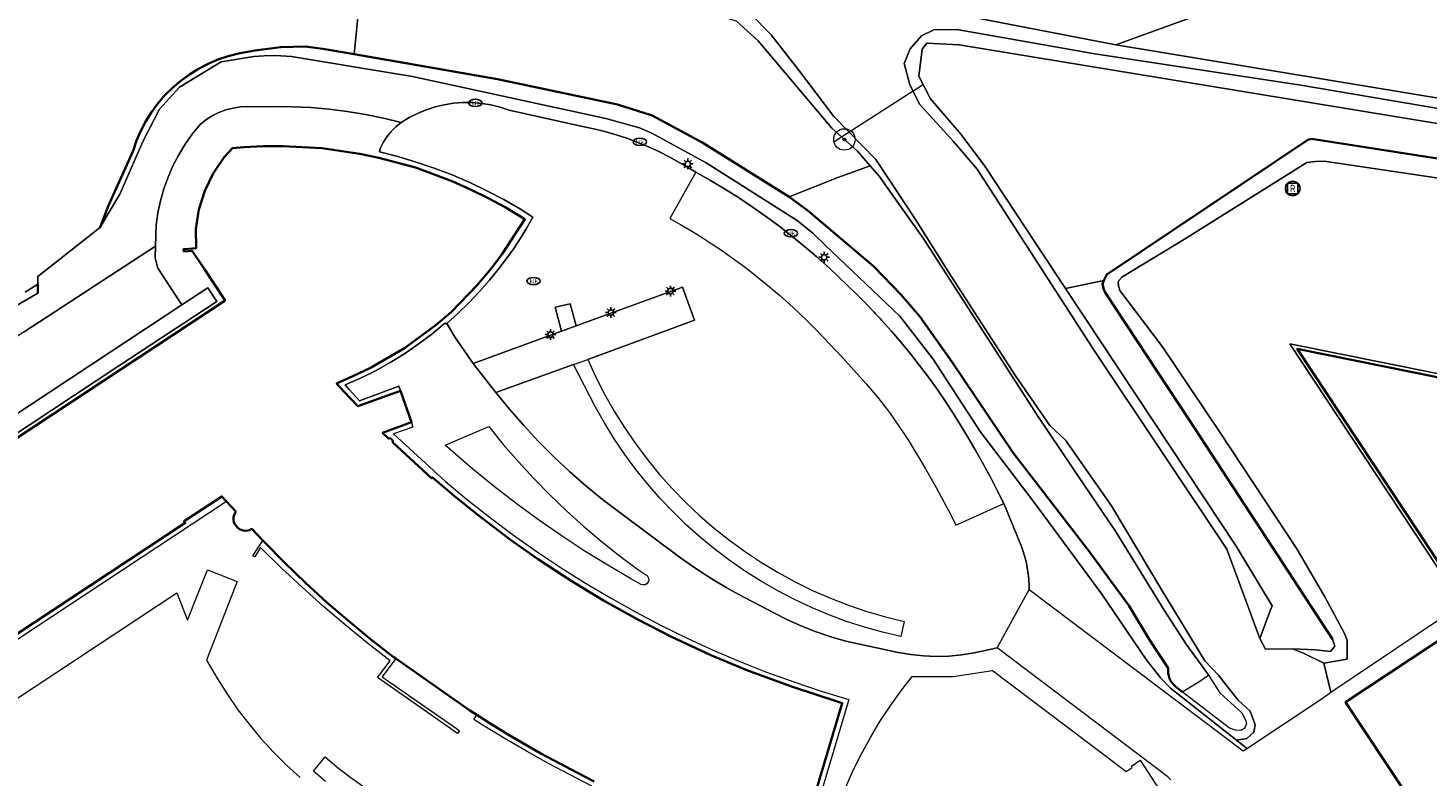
# Model space of a CAD drawing. Header units: metres. Extents: x 89394 to 92106, y 463550 to 466167.
# Tile 74 of 112: x 91162 to 91292, y 464453 to 464522. Entities that reach past the tile are written whole.
import ezdxf
from ezdxf.enums import TextEntityAlignment as Align

# ---------------------------------------------------------------- set-up
doc = ezdxf.new("R2010")
doc.units = ezdxf.units.M
for name, color, linetype, lineweight in [('B-PV-GK-BESCHOEIING-G', 253, 'OB-BESCHOEIING-BLOK', 35), ('B-PV-GK-KEERWAND_DAMWAND-G', 253, 'Continuous', 18), ('B-PV-GR-BOOM-S', 90, 'Continuous', 25), ('B-PV-IE-MEUBILAIR-S', 7, 'Continuous', 25), ('B-PV-IE-MEUBILAIR_WEGMEUBILAIR-S', 7, 'Continuous', 25), ('B-PV-KW-KUNSTWERK_DUIKER-G', 150, 'Continuous', 18), ('B-PV-OG-BEBOUWING-GV', 7, 'Continuous', 35), ('B-PV-OG-TERREIN_BEGROEID-GV', 7, 'Continuous', 18), ('B-PV-OG-TERREIN_ERF-GV', 50, 'Continuous', 18), ('B-PV-OG-TERREIN_OEVER-GV', 7, 'Continuous', 18), ('B-PV-OG-WATER_SLOOT-GV', 120, 'Continuous', 18), ('B-PV-OG-WEG-GV', 7, 'Continuous', 18), ('B-PV-VH-VERHARDING_ASFALT-GV', 210, 'Continuous', 18), ('B-PV-VH-VERHARDING_BETONSTRAATSTEEN-GV', 190, 'Continuous', 18), ('B-PV-VH-VERHARDING_OPEN_TEGEL-GV', 90, 'Continuous', 18), ('B-PV-VW-MARKERING_PICTOGRAM-G', 7, 'Continuous', 18)]:
    doc.layers.add(name, color=color, linetype=linetype, lineweight=lineweight)
doc.styles.add('NLCS-ISO', font='NLCS-ISO.ttf')
doc.linetypes.add('OB-BESCHOEIING-BLOK', pattern='A,6,-1,[152,NLCS.SHX,S=2,R=0,X=-1,Y=0]', length=7)

# ---------------------------------------------------------------- blocks, each defined once
blk = doc.blocks.new('SIE-MEUBILAIR_PAAL_LICHTMAST-SO')
for points in [[(-0.62, 0), (-1, 0)], [(-0.71, 0.71), (-0.44, 0.44)], [(0, 1), (0, 0.62)], [(0.44, 0.44), (0.71, 0.71)], [(1, 0), (0.62, 0)], [(-0.71, -0.71), (-0.44, -0.44)], [(0, -0.62), (0, -1)], [(0.44, -0.44), (0.71, -0.71)]]:
    blk.add_lwpolyline(points)
blk.add_circle((0, 0), 0.5)
blk = doc.blocks.new('SIE-MEUBILAIR_PUT_KOLK-SO')
blk.add_ellipse((0, 0), major_axis=(1.25, 0), ratio=0.54)
at = {"style": 'NLCS-ISO'}
blk.add_text('klk', height=0.75, dxfattribs=at).set_placement((0.03, 0), align=Align.MIDDLE_CENTER)
blk = doc.blocks.new('SIE-WEG_RECLAMEZUIL-SO')
for p, q in [((-0.972125, 0.972125), (0.972125, 0.972125)), ((-0.972125, -0.972125), (-0.972125, 0.972125)), ((0.972125, -0.972125), (0.972125, 0.972125)), ((-0.972125, -0.972125), (0.972125, -0.972125))]:
    blk.add_line(p, q)
blk.add_circle((0, 0), 1.375)
at = {"style": 'NLCS-ISO'}
blk.add_text('R', height=1.375, dxfattribs=at).set_placement((0, 0), align=Align.MIDDLE_CENTER)
blk = doc.blocks.new('SGR-BOOM_GBKN-SO')
at = {"linetype": 'ByBlock', "lineweight": 18}
h = blk.add_hatch(color=0, dxfattribs=at)
h.dxf.hatch_style = 1
edge = h.paths.add_edge_path()
edge.add_arc((0, 0), 0.25, 0, 360)
at = {"color": 0, "linetype": 'ByBlock', "lineweight": 18}
for radius in [2, 0.25]:
    blk.add_circle((0, 0), radius, dxfattribs=at)
at = {"color": 0, "linetype": 'ByBlock', "lineweight": 18, "style": 'NLCS-ISO'}
blk.add_attdef('SOORT', (2.5, 0), '', height=1.5, dxfattribs=at)

msp = doc.modelspace()

# ---------------------------------------------------------------- linework, layer by layer
at = {"layer": 'B-PV-GK-BESCHOEIING-G', "flags": 128}
for points in [[(91192.153, 464519.933), (91189.242, 464520.44), (91187.601, 464520.658), (91185.32, 464520.59), (91182.903, 464520.257), (91181.384, 464519.988), (91180.415, 464519.741), (91179.468, 464519.422), (91178.547, 464519.031), (91177.66, 464518.571), (91176.81, 464518.044), (91176.002, 464517.454), (91175.242, 464516.805), (91174.533, 464516.099), (91173.881, 464515.342), (91173.288, 464514.537), (91172.758, 464513.689), (91172.294, 464512.803), (91171.9, 464511.884), (91171.576, 464510.938), (91169.265, 464505.843), (91168.511, 464503.808)], [(91232.661, 464506.651), (91224.628, 464511.669), (91219.926, 464514.226), (91216.677, 464515.233), (91205.496, 464517.597), (91192.153, 464519.933)], [(91429.94, 464487.977), (91423.717, 464489.078), (91379.578, 464496.287), (91321.297, 464505.806), (91281.312, 464512.058), (91280.989, 464511.955), (91262.257, 464499.423), (91261.973, 464498.848)], [(91269.282, 464460.568), (91268.662, 464461.045), (91268.247, 464461.495), (91268.097, 464461.795), (91267.981, 464462.315), (91267.97, 464462.765), (91266.237, 464465.416), (91264.307, 464468.593), (91260.64, 464473.6), (91253.54, 464482.809), (91247.849, 464491.247), (91244.858, 464495.494), (91243.107, 464497.514), (91240.571, 464500.172), (91234.463, 464505.307), (91232.661, 464506.651)], [(91168.511, 464503.808), (91168.416, 464503.733)], [(91162.693, 464498.532), (91162.693, 464497.667)], [(91261.973, 464498.848), (91261.856, 464498.545), (91261.947, 464498.106), (91262.115, 464497.744), (91269.931, 464485.884), (91283.263, 464465.472)]]:
    msp.add_lwpolyline(points, dxfattribs=at)
at = {"layer": 'B-PV-GK-KEERWAND_DAMWAND-G', "flags": 128}
msp.add_lwpolyline([(91168.416, 464503.733), (91162.693, 464499.237), (91162.693, 464498.532)], dxfattribs=at)
at = {"layer": 'B-PV-KW-KUNSTWERK_DUIKER-G', "flags": 128}
msp.add_lwpolyline([(91245.097, 464517.057), (91236.88, 464511.783)], dxfattribs=at)
at = {"layer": 'B-PV-OG-BEBOUWING-GV', "flags": 128}
for points in [[(91233.273, 464444.91), (91237.619, 464459.516), (91237.138, 464459.674), (91232.9, 464461.046), (91228.722, 464462.592), (91225.381, 464463.987), (91221.713, 464465.69), (91218.576, 464467.29), (91215.388, 464469.065), (91212.279, 464470.944), (91209.316, 464472.884), (91206.712, 464474.728), (91203.543, 464477.134), (91201.476, 464478.8), (91199.46, 464480.525), (91199.375, 464480.445), (91195.751, 464483.775), (91195.759, 464483.91), (91195.707, 464484.035), (91195.607, 464484.126), (91195.477, 464484.164), (91195.344, 464484.143), (91194.8, 464484.671), (91197.497, 464485.672), (91196.473, 464488.592), (91192.509, 464487.156), (91191.235, 464488.483), (91190.516, 464489.281), (91192.048, 464489.945), (91193.688, 464490.725), (91196.841, 464492.558), (91199.793, 464494.716), (91201.189, 464495.918), (91203.619, 464498.409), (91204.963, 464500), (91205.927, 464501.266), (91208.041, 464504.562), (91206.21, 464505.689), (91204.655, 464506.529), (91202.995, 464507.343), (91201.341, 464508.068), (91197.885, 464509.374), (91194.457, 464510.277), (91192.686, 464510.649), (91189.139, 464511.173), (91185.526, 464511.375), (91183.718, 464511.373), (91181.898, 464511.284), (91180.83, 464511.179), (91180.054, 464510.336), (91179.024, 464508.835), (91178.24, 464507.197), (91177.698, 464505.479), (91177.409, 464503.666), (91177.43, 464501.858), (91176.413, 464501.775), (91176.279, 464501.78), (91176.296, 464501.552), (91177.078, 464501.617), (91178.151, 464500), (91180.138, 464496.988), (91170.448, 464490.593), (91132.871, 464465.793)], [(91301.46, 464488.16), (91279.99, 464492.5), (91295.602, 464468.902)], [(91141.236, 464453.093), (91176.421, 464476.282), (91176.317, 464476.441), (91179.829, 464478.755), (91180.277, 464478.274), (91181.137, 464477.35), (91181, 464477.105), (91180.928, 464476.833), (91180.926, 464476.552), (91180.994, 464476.28), (91181.128, 464476.033), (91181.318, 464475.826), (91181.554, 464475.674), (91181.82, 464475.585), (91182.1, 464475.565), (91182.377, 464475.615), (91182.632, 464475.732), (91183.664, 464474.651), (91183.816, 464474.492), (91185.69, 464472.581), (91187.616, 464470.721), (91189.592, 464468.915), (91191.617, 464467.163), (91193.688, 464465.468), (91195.805, 464463.829), (91196.037, 464463.653), (91202.924, 464458.836), (91203.587, 464458.407), (91204.723, 464457.679), (91206.426, 464456.632), (91208.148, 464455.618), (91209.539, 464454.833), (91211.307, 464453.875), (91212.91, 464453.037), (91214.525, 464452.223)], [(91296.49, 464467.56), (91284.49, 464459.59), (91292.07, 464448.18)]]:
    msp.add_lwpolyline(points, dxfattribs=at)
at = {"layer": 'B-PV-OG-TERREIN_BEGROEID-GV', "flags": 128}
for points in [[(91305.916, 464513.722), (91263.1, 464520.793), (91234.616, 464526.31)], [(91229.088, 464523.694), (91230.986, 464521.734), (91233.556, 464518.464), (91236.848, 464514.118), (91240.753, 464510.124), (91244.489, 464504.451), (91247.477, 464499.688), (91253.758, 464489.996), (91256.945, 464485.354), (91258.404, 464483.997), (91262.69, 464477.868), (91267.371, 464470.025), (91271.379, 464463.454), (91272.651, 464462.112), (91273.397, 464461.139), (91274.507, 464459.78), (91275.6, 464458.776), (91276.077, 464457.504), (91275.953, 464456.806), (91275.292, 464456.225), (91274.338, 464456.049), (91275.284, 464455.274), (91282.313, 464459.954), (91283.111, 464460.546), (91282.462, 464463.219), (91280.647, 464464.141), (91279.55, 464464.579), (91277.041, 464464.536), (91276.498, 464465.517), (91273.43, 464473.833), (91261.211, 464492.154), (91250.183, 464509.221), (91247.988, 464511.792), (91244.847, 464515.234), (91243.909, 464517.062), (91243.393, 464519.062), (91243.931, 464520.439), (91245.007, 464521.645), (91246.146, 464522.201), (91248.283, 464522.224), (91250.046, 464521.909), (91261.133, 464519.966), (91280.323, 464517.056), (91296.776, 464514.248)], [(91161.416, 464494.075), (91173.666, 464502.063), (91173.719, 464504.009), (91173.882, 464505.152), (91174.121, 464506.282), (91174.436, 464507.393), (91174.824, 464508.48), (91175.285, 464509.538), (91175.817, 464510.564), (91176.416, 464511.551), (91177.08, 464512.495), (91177.806, 464513.393), (91178.355, 464513.818), (91178.945, 464514.185), (91179.568, 464514.491), (91180.219, 464514.733), (91180.891, 464514.908), (91181.577, 464515.014), (91182.27, 464515.051), (91182.964, 464515.018), (91184.679, 464515.061), (91186.395, 464515.04), (91188.109, 464514.953), (91189.818, 464514.802), (91191.521, 464514.587), (91193.214, 464514.307), (91194.895, 464513.963), (91196.54, 464513.566), (91197.285, 464514.024), (91198.065, 464514.421), (91198.873, 464514.755), (91199.706, 464515.024), (91200.557, 464515.226), (91201.421, 464515.36), (91202.293, 464515.425), (91203.168, 464515.421), (91204.04, 464515.348), (91204.903, 464515.206), (91205.752, 464514.995), (91206.582, 464514.718), (91213.419, 464513.201), (91214.471, 464512.983), (91215.514, 464512.725), (91216.547, 464512.429), (91217.567, 464512.094), (91218.575, 464511.721), (91219.568, 464511.31), (91220.544, 464510.862), (91221.503, 464510.377), (91222.443, 464509.857), (91223.363, 464509.302), (91223.996, 464508.936), (91225.332, 464508.182), (91226.648, 464507.395), (91227.945, 464506.577), (91229.222, 464505.727), (91230.478, 464504.846), (91231.712, 464503.935), (91232.923, 464502.994), (91234.111, 464502.025), (91235.275, 464501.026), (91236.415, 464500), (91237.274, 464499.211), (91238.12, 464498.408), (91238.953, 464497.592), (91239.773, 464496.762), (91240.578, 464495.918), (91240.72, 464495.767), (91240.862, 464495.615), (91241.003, 464495.462), (91241.144, 464495.309), (91241.284, 464495.156), (91242.2, 464494.132), (91243.097, 464493.09), (91243.972, 464492.031), (91244.828, 464490.956), (91245.662, 464489.864), (91246.451, 464488.741), (91247.22, 464487.606), (91247.971, 464486.457), (91248.702, 464485.296), (91249.413, 464484.123), (91250.104, 464482.938), (91250.775, 464481.741), (91251.426, 464480.534), (91252.056, 464479.315), (91252.666, 464478.086), (91254.305, 464474.094), (91254.442, 464473.709), (91254.565, 464473.32), (91254.673, 464472.927), (91254.768, 464472.529), (91254.847, 464472.129), (91254.912, 464471.726), (91254.961, 464471.321), (91254.997, 464470.914), (91255.017, 464470.506), (91255.023, 464470.098), (91274.966, 464455.063), (91275.284, 464455.274), (91274.338, 464456.049), (91268.176, 464460.893), (91267.298, 464461.83), (91265.912, 464463.582), (91261.789, 464469.654), (91255.516, 464478.159), (91250.457, 464484.815), (91246.091, 464491.544), (91242.984, 464495.524), (91236.043, 464502.115), (91234.881, 464503.273), (91233.428, 464504.444), (91224.949, 464509.807), (91219.889, 464512.576), (91218.74, 464513.065), (91215.602, 464513.933), (91197.596, 464517.852), (91192.68, 464518.668), (91186.332, 464519.722), (91185.332, 464519.786), (91184.246, 464519.792), (91182.822, 464519.707), (91179.787, 464519.222), (91175.902, 464516.864), (91174.017, 464514.821), (91172.508, 464511.851), (91170.329, 464506.911), (91168.511, 464503.808), (91168.416, 464503.733), (91162.693, 464499.237), (91162.693, 464498.532), (91162.693, 464497.667), (91160.184, 464496.224)], [(91328.718, 464503.119), (91282.491, 464509.978), (91281.707, 464509.949), (91280.898, 464509.836), (91269.5, 464502.695), (91263.656, 464499.183), (91263.411, 464498.898), (91263.317, 464498.69), (91263.345, 464498.351), (91263.474, 464497.922), (91267.434, 464492.671), (91272.78, 464484.737), (91279.944, 464473.867), (91282.563, 464469.395), (91284.4, 464466.008), (91284.658, 464465.388), (91284.635, 464463.602), (91282.462, 464463.219), (91283.111, 464460.546), (91295.335, 464468.725), (91279.298, 464492.966), (91301.654, 464488.447)]]:
    msp.add_lwpolyline(points, dxfattribs=at)
msp.add_lwpolyline([(91169.425, 464492.174), (91176.107, 464496.578), (91173.877, 464500), (91173.792, 464500.342), (91173.637, 464500.977), (91173.666, 464502.063), (91161.416, 464494.075), (91156.049, 464490.575), (91157.037, 464488.851), (91127.828, 464469.81), (91124.627, 464467.723), (91126.393, 464463.676), (91131.826, 464467.37)], close=True, dxfattribs=at)
at = {"layer": 'B-PV-OG-TERREIN_ERF-GV', "flags": 128}
for points in [[(91340.9, 464497.05), (91340.723, 464497.317), (91328.98, 464489.544), (91325.134, 464495.367), (91302.778, 464499.917), (91314.027, 464482.89), (91307.961, 464478.864), (91301.654, 464488.447), (91279.298, 464492.966), (91295.335, 464468.725), (91295.602, 464468.902), (91279.99, 464492.5), (91301.46, 464488.16), (91307.87, 464478.42), (91314.47, 464482.8), (91303.47, 464499.45), (91324.94, 464495.08), (91328.89, 464489.1)], [(91212.829, 464494.627), (91211.46, 464494.141), (91203.258, 464491.126), (91205.361, 464488.445), (91212.591, 464491.032), (91213.919, 464491.515), (91223.863, 464495.159), (91222.732, 464498.238)], [(91211.46, 464494.141), (91212.829, 464494.627), (91212.274, 464496.693), (91210.88, 464496.362)]]:
    msp.add_lwpolyline(points, close=True, dxfattribs=at)
at = {"layer": 'B-PV-OG-TERREIN_OEVER-GV', "flags": 128}
for points in [[(91227.758, 464523.005), (91229.776, 464521.159), (91236.633, 464513.05), (91239.034, 464510.891), (91240.217, 464509.53), (91241.048, 464508.575), (91245.208, 464502.693), (91255.819, 464486.236), (91260.12, 464479.878), (91263.069, 464475.506), (91267.589, 464468.153), (91269.656, 464465.002), (91271.482, 464462.5), (91271.736, 464462.109), (91272.798, 464460.472), (91274.827, 464458.61), (91275.188, 464457.943), (91275.278, 464457.605), (91275.07, 464457.155), (91274.884, 464457.049), (91274.728, 464456.961), (91274.248, 464456.982), (91273.684, 464457.178), (91269.282, 464460.568), (91268.662, 464461.045), (91268.247, 464461.495), (91268.097, 464461.795), (91267.981, 464462.315), (91267.97, 464462.765), (91266.237, 464465.416), (91264.307, 464468.593), (91260.64, 464473.6), (91253.54, 464482.809), (91247.849, 464491.247), (91244.858, 464495.494), (91243.107, 464497.514), (91240.571, 464500.172), (91234.463, 464505.307), (91232.661, 464506.651), (91224.628, 464511.669), (91219.926, 464514.226), (91216.677, 464515.233), (91205.496, 464517.597), (91192.153, 464519.933), (91189.242, 464520.44), (91187.601, 464520.658), (91185.32, 464520.59), (91182.903, 464520.257), (91181.384, 464519.988), (91180.415, 464519.741), (91179.468, 464519.422), (91178.547, 464519.031), (91177.66, 464518.571), (91176.81, 464518.044), (91176.002, 464517.454), (91175.242, 464516.805), (91174.533, 464516.099), (91173.881, 464515.342), (91173.288, 464514.537), (91172.758, 464513.689), (91172.294, 464512.803), (91171.9, 464511.884), (91171.576, 464510.938), (91169.265, 464505.843), (91168.511, 464503.808), (91170.329, 464506.911), (91172.508, 464511.851), (91174.017, 464514.821), (91175.902, 464516.864), (91179.787, 464519.222), (91182.822, 464519.707), (91184.246, 464519.792), (91185.332, 464519.786), (91186.332, 464519.722), (91192.68, 464518.668), (91197.596, 464517.852), (91215.602, 464513.933), (91218.74, 464513.065), (91219.889, 464512.576), (91224.949, 464509.807), (91233.428, 464504.444), (91234.881, 464503.273), (91236.043, 464502.115), (91242.984, 464495.524), (91246.091, 464491.544), (91250.457, 464484.815), (91255.516, 464478.159), (91261.789, 464469.654), (91265.912, 464463.582), (91267.298, 464461.83), (91268.176, 464460.893), (91274.338, 464456.049), (91275.292, 464456.225), (91275.953, 464456.806), (91276.077, 464457.504), (91275.6, 464458.776), (91274.507, 464459.78), (91273.397, 464461.139), (91272.651, 464462.112), (91271.379, 464463.454), (91267.371, 464470.025), (91262.69, 464477.868), (91258.404, 464483.997), (91256.945, 464485.354), (91253.758, 464489.996), (91247.477, 464499.688), (91244.489, 464504.451), (91240.753, 464510.124), (91236.848, 464514.118), (91233.556, 464518.464), (91230.986, 464521.734), (91229.088, 464523.694)], [(91296.776, 464514.248), (91280.323, 464517.056), (91261.133, 464519.966), (91250.046, 464521.909), (91248.283, 464522.224), (91246.146, 464522.201), (91245.007, 464521.645), (91243.931, 464520.439), (91243.393, 464519.062), (91243.909, 464517.062), (91244.847, 464515.234), (91247.988, 464511.792), (91250.183, 464509.221), (91261.211, 464492.154), (91273.43, 464473.833), (91276.498, 464465.517), (91277.491, 464468.205), (91277.661, 464468.578), (91274.298, 464474.135), (91261.88, 464492.871), (91258.413, 464498.121), (91250.895, 464509.504), (91248.681, 464512.461), (91245.842, 464515.764), (91244.752, 464517.873), (91245.075, 464520.403), (91245.505, 464520.951), (91248.505, 464520.793), (91314.57, 464509.95)], [(91321.297, 464505.806), (91281.312, 464512.058), (91280.989, 464511.955), (91262.257, 464499.423), (91261.973, 464498.848), (91261.856, 464498.545), (91261.947, 464498.106), (91262.115, 464497.744), (91269.931, 464485.884), (91283.263, 464465.472), (91283.493, 464464.811), (91283.077, 464464.328), (91281.689, 464464.466), (91279.55, 464464.579), (91280.647, 464464.141), (91282.462, 464463.219), (91284.635, 464463.602), (91284.658, 464465.388), (91284.4, 464466.008), (91282.563, 464469.395), (91279.944, 464473.867), (91272.78, 464484.737), (91267.434, 464492.671), (91263.474, 464497.922), (91263.345, 464498.351), (91263.317, 464498.69), (91263.411, 464498.898), (91263.656, 464499.183), (91269.5, 464502.695), (91280.898, 464509.836), (91281.707, 464509.949), (91282.491, 464509.978), (91328.718, 464503.119)], [(91160.184, 464496.224), (91162.693, 464497.667), (91162.693, 464498.532), (91162.113, 464498.136), (91161.519, 464497.761)]]:
    msp.add_lwpolyline(points, dxfattribs=at)
at = {"layer": 'B-PV-OG-WATER_SLOOT-GV', "flags": 128}
for points in [[(91161.519, 464497.761), (91162.113, 464498.136), (91162.693, 464498.532), (91162.693, 464499.237), (91168.416, 464503.733), (91168.511, 464503.808), (91169.265, 464505.843), (91171.576, 464510.938), (91171.9, 464511.884), (91172.294, 464512.803), (91172.758, 464513.689), (91173.288, 464514.537), (91173.881, 464515.342), (91174.533, 464516.099), (91175.242, 464516.805), (91176.002, 464517.454), (91176.81, 464518.044), (91177.66, 464518.571), (91178.547, 464519.031), (91179.468, 464519.422), (91180.415, 464519.741), (91181.384, 464519.988), (91182.903, 464520.257), (91185.32, 464520.59), (91187.601, 464520.658), (91189.242, 464520.44), (91192.153, 464519.933), (91193.11, 464529.591)], [(91439.769, 464488.49), (91380.058, 464500.134), (91377.391, 464500.25), (91355.91, 464503.413), (91347.11, 464504.95), (91314.57, 464509.95), (91248.505, 464520.793), (91245.505, 464520.951), (91245.075, 464520.403), (91244.752, 464517.873), (91245.842, 464515.764), (91248.681, 464512.461), (91250.895, 464509.504), (91258.413, 464498.121), (91261.973, 464498.848), (91262.257, 464499.423), (91280.989, 464511.955), (91281.312, 464512.058), (91321.297, 464505.806), (91379.578, 464496.287), (91423.717, 464489.078)]]:
    msp.add_lwpolyline(points, dxfattribs=at)
for points in [[(91224.297, 464524.069), (91216.681, 464525.35), (91215.254, 464525.707), (91215.081, 464526.229), (91193.11, 464529.591), (91192.153, 464519.933), (91205.496, 464517.597), (91216.677, 464515.233), (91219.926, 464514.226), (91224.628, 464511.669), (91232.661, 464506.651), (91237.211, 464508.432), (91240.217, 464509.53), (91239.034, 464510.891), (91236.633, 464513.05), (91229.776, 464521.159), (91227.758, 464523.005)], [(91240.217, 464509.53), (91237.211, 464508.432), (91232.661, 464506.651), (91234.463, 464505.307), (91240.571, 464500.172), (91243.107, 464497.514), (91244.858, 464495.494), (91247.849, 464491.247), (91253.54, 464482.809), (91260.64, 464473.6), (91264.307, 464468.593), (91266.237, 464465.416), (91267.97, 464462.765), (91267.981, 464462.315), (91268.097, 464461.795), (91268.247, 464461.495), (91268.662, 464461.045), (91269.282, 464460.568), (91270.828, 464461.495), (91271.736, 464462.109), (91271.482, 464462.5), (91269.656, 464465.002), (91267.589, 464468.153), (91263.069, 464475.506), (91260.12, 464479.878), (91255.819, 464486.236), (91245.208, 464502.693), (91241.048, 464508.575)], [(91261.973, 464498.848), (91258.413, 464498.121), (91261.88, 464492.871), (91274.298, 464474.135), (91277.661, 464468.578), (91277.491, 464468.205), (91276.498, 464465.517), (91277.041, 464464.536), (91279.55, 464464.579), (91281.689, 464464.466), (91283.077, 464464.328), (91283.493, 464464.811), (91283.263, 464465.472), (91269.931, 464485.884), (91262.115, 464497.744), (91261.947, 464498.106), (91261.856, 464498.545)]]:
    msp.add_lwpolyline(points, close=True, dxfattribs=at)
at = {"layer": 'B-PV-OG-WEG-GV', "flags": 128}
for points in [[(91157.702, 464539.62), (91162.691, 464539.077), (91167.653, 464538.274), (91167.183, 464535.193), (91175.435, 464533.848), (91175.219, 464532.81), (91178.119, 464532.379), (91215.158, 464526.696), (91217.385, 464526.972), (91234.616, 464526.31), (91263.1, 464520.793), (91280.162, 464527.018), (91265.327, 464529.419), (91221.505, 464536.308), (91206.371, 464538.717), (91185.556, 464542.03), (91177.459, 464543.38), (91177.457, 464543.38), (91175.221, 464543.753), (91173.585, 464543.982), (91168.615, 464544.79), (91161.743, 464545.901)], [(91390.412, 464500.712), (91386.312, 464501.653), (91382.337, 464502.704), (91380.71, 464503.245), (91379.108, 464503.856), (91353.523, 464515.24), (91281.248, 464526.842), (91280.162, 464527.018), (91263.1, 464520.793), (91305.916, 464513.722), (91358.636, 464505.893), (91389.407, 464500)]]:
    msp.add_lwpolyline(points, dxfattribs=at)
at = {"layer": 'B-PV-VH-VERHARDING_ASFALT-GV', "flags": 128}
msp.add_lwpolyline([(91196.54, 464513.566), (91196.047, 464513.172), (91195.6, 464512.726), (91195.204, 464512.235), (91194.864, 464511.703), (91194.584, 464511.137), (91194.508, 464510.824), (91196.232, 464510.39), (91197.938, 464509.888), (91199.623, 464509.319), (91201.284, 464508.684), (91202.918, 464507.983), (91204.524, 464507.218), (91206.097, 464506.391), (91207.637, 464505.501), (91208.813, 464504.761), (91208.246, 464503.77), (91207.647, 464502.797), (91207.018, 464501.844), (91206.358, 464500.911), (91205.67, 464500), (91204.775, 464498.896), (91203.837, 464497.829), (91202.857, 464496.799), (91201.838, 464495.809), (91200.781, 464494.859), (91201.574, 464493.565), (91203.258, 464491.126), (91211.46, 464494.141), (91210.88, 464496.362), (91212.274, 464496.693), (91212.829, 464494.627), (91222.732, 464498.238), (91223.863, 464495.159), (91213.919, 464491.515), (91214.67, 464489.873), (91215.49, 464488.265), (91216.378, 464486.694), (91217.333, 464485.162), (91218.353, 464483.672), (91219.436, 464482.228), (91220.58, 464480.831), (91221.782, 464479.484), (91223.041, 464478.191), (91224.355, 464476.952), (91225.72, 464475.771), (91227.135, 464474.65), (91228.596, 464473.59), (91230.102, 464472.594), (91231.648, 464471.663), (91233.234, 464470.799), (91234.855, 464470.004), (91236.508, 464469.28), (91238.191, 464468.627), (91239.9, 464468.046), (91241.633, 464467.54), (91243.386, 464467.108), (91243.075, 464465.705), (91241.37, 464466.106), (91239.683, 464466.577), (91238.017, 464467.118), (91236.375, 464467.728), (91234.759, 464468.405), (91233.173, 464469.148), (91231.619, 464469.956), (91230.1, 464470.828), (91228.619, 464471.763), (91227.177, 464472.757), (91225.778, 464473.811), (91224.424, 464474.922), (91223.116, 464476.088), (91221.859, 464477.307), (91220.652, 464478.577), (91219.5, 464479.896), (91218.403, 464481.261), (91217.364, 464482.671), (91216.384, 464484.123), (91215.465, 464485.614), (91214.608, 464487.142), (91212.591, 464491.032), (91205.361, 464488.445), (91206.628, 464486.878), (91207.948, 464485.355), (91209.321, 464483.88), (91210.744, 464482.453), (91212.216, 464481.076), (91213.735, 464479.752), (91215.299, 464478.481), (91216.907, 464477.266), (91222.557, 464473.049), (91223.591, 464472.311), (91224.645, 464471.602), (91225.718, 464470.923), (91226.809, 464470.273), (91227.918, 464469.653), (91231.24, 464467.91), (91232.534, 464467.267), (91233.855, 464466.684), (91235.201, 464466.159), (91236.569, 464465.696), (91237.957, 464465.295), (91242.836, 464464.237), (91244.006, 464464.038), (91245.186, 464463.914), (91246.372, 464463.867), (91247.558, 464463.896), (91248.74, 464464.002), (91249.912, 464464.183), (91251.071, 464464.44), (91252.056, 464464.651), (91255.023, 464470.098), (91255.017, 464470.506), (91254.997, 464470.914), (91254.961, 464471.321), (91254.912, 464471.726), (91254.847, 464472.129), (91254.768, 464472.529), (91254.673, 464472.927), (91254.565, 464473.32), (91254.442, 464473.709), (91254.305, 464474.094), (91252.666, 464478.086), (91252.056, 464479.315), (91251.426, 464480.534), (91250.775, 464481.741), (91250.104, 464482.938), (91249.413, 464484.123), (91248.702, 464485.296), (91247.971, 464486.457), (91247.22, 464487.606), (91246.451, 464488.741), (91245.662, 464489.864), (91244.828, 464490.956), (91243.972, 464492.031), (91243.097, 464493.09), (91242.2, 464494.132), (91241.284, 464495.156), (91241.144, 464495.309), (91241.003, 464495.462), (91240.862, 464495.615), (91240.72, 464495.767), (91240.578, 464495.918), (91239.773, 464496.762), (91238.953, 464497.592), (91238.12, 464498.408), (91237.274, 464499.211), (91236.415, 464500), (91235.275, 464501.026), (91234.111, 464502.025), (91232.923, 464502.994), (91231.712, 464503.935), (91230.478, 464504.846), (91229.222, 464505.727), (91227.945, 464506.577), (91226.648, 464507.395), (91225.332, 464508.182), (91223.996, 464508.936), (91223.363, 464509.302), (91222.443, 464509.857), (91221.503, 464510.377), (91220.544, 464510.862), (91219.568, 464511.31), (91218.575, 464511.721), (91217.567, 464512.094), (91216.547, 464512.429), (91215.514, 464512.725), (91214.471, 464512.983), (91213.419, 464513.201), (91206.582, 464514.718), (91205.752, 464514.995), (91204.903, 464515.206), (91204.04, 464515.348), (91203.168, 464515.421), (91202.293, 464515.425), (91201.421, 464515.36), (91200.557, 464515.226), (91199.706, 464515.024), (91198.873, 464514.755), (91198.065, 464514.421), (91197.285, 464514.024)], close=True, dxfattribs=at)
msp.add_lwpolyline([(91132.871, 464465.793), (91170.448, 464490.593), (91180.138, 464496.988), (91178.151, 464500), (91177.078, 464501.617), (91176.296, 464501.552), (91176.279, 464501.78), (91176.413, 464501.775), (91177.43, 464501.858), (91177.409, 464503.666), (91177.698, 464505.479), (91178.24, 464507.197), (91179.024, 464508.835), (91180.054, 464510.336), (91180.83, 464511.179), (91181.898, 464511.284), (91183.718, 464511.373), (91185.526, 464511.375), (91189.139, 464511.173), (91192.686, 464510.649), (91194.457, 464510.277), (91197.885, 464509.374), (91201.341, 464508.068), (91202.995, 464507.343), (91204.655, 464506.529), (91206.21, 464505.689), (91208.041, 464504.562), (91205.927, 464501.266), (91204.963, 464500), (91203.619, 464498.409), (91201.189, 464495.918), (91199.793, 464494.716), (91196.841, 464492.558), (91193.688, 464490.725), (91192.048, 464489.945), (91190.516, 464489.281), (91191.235, 464488.483), (91192.509, 464487.156), (91196.473, 464488.592), (91196.317, 464489.007), (91192.666, 464487.666), (91191.709, 464488.715), (91191.329, 464489.131), (91192.757, 464489.762), (91194.154, 464490.457), (91195.518, 464491.216), (91196.845, 464492.037), (91198.133, 464492.918), (91199.379, 464493.858), (91200.581, 464494.854), (91200.781, 464494.859), (91201.838, 464495.809), (91202.857, 464496.799), (91203.837, 464497.829), (91204.775, 464498.896), (91205.67, 464500), (91206.358, 464500.911), (91207.018, 464501.844), (91207.647, 464502.797), (91208.246, 464503.77), (91208.813, 464504.761), (91207.637, 464505.501), (91206.097, 464506.391), (91204.524, 464507.218), (91202.918, 464507.983), (91201.284, 464508.684), (91199.623, 464509.319), (91197.938, 464509.888), (91196.232, 464510.39), (91194.508, 464510.824), (91194.584, 464511.137), (91194.864, 464511.703), (91195.204, 464512.235), (91195.6, 464512.726), (91196.047, 464513.172), (91196.54, 464513.566), (91194.895, 464513.963), (91193.214, 464514.307), (91191.521, 464514.587), (91189.818, 464514.802), (91188.109, 464514.953), (91186.395, 464515.04), (91184.679, 464515.061), (91182.964, 464515.018), (91182.27, 464515.051), (91181.577, 464515.014), (91180.891, 464514.908), (91180.219, 464514.733), (91179.568, 464514.491), (91178.945, 464514.185), (91178.355, 464513.818), (91177.806, 464513.393), (91177.08, 464512.495), (91176.416, 464511.551), (91175.817, 464510.564), (91175.285, 464509.538), (91174.824, 464508.48), (91174.436, 464507.393), (91174.121, 464506.282), (91173.882, 464505.152), (91173.719, 464504.009), (91173.666, 464502.063), (91173.637, 464500.977), (91173.792, 464500.342), (91173.877, 464500), (91176.107, 464496.578), (91178.539, 464498.176), (91179.371, 464496.915), (91170.25, 464490.899), (91132.669, 464466.09)], dxfattribs=at)
at = {"layer": 'B-PV-VH-VERHARDING_BETONSTRAATSTEEN-GV', "flags": 128}
for points in [[(91268.206, 464452.383), (91267.936, 464452.657), (91252.056, 464464.651), (91251.071, 464464.44), (91249.912, 464464.183), (91248.74, 464464.002), (91247.558, 464463.896), (91246.372, 464463.867), (91245.186, 464463.914), (91244.006, 464464.038), (91242.836, 464464.237), (91237.957, 464465.295), (91236.569, 464465.696), (91235.201, 464466.159), (91233.855, 464466.684), (91232.534, 464467.267), (91231.24, 464467.91), (91227.918, 464469.653), (91226.809, 464470.273), (91225.718, 464470.923), (91224.645, 464471.602), (91223.591, 464472.311), (91222.557, 464473.049), (91216.907, 464477.266), (91215.299, 464478.481), (91213.735, 464479.752), (91212.216, 464481.076), (91210.744, 464482.453), (91209.321, 464483.88), (91207.948, 464485.355), (91206.628, 464486.878), (91205.361, 464488.445), (91203.258, 464491.126), (91201.574, 464493.565), (91200.781, 464494.859), (91200.581, 464494.854), (91199.379, 464493.858), (91198.133, 464492.918), (91196.845, 464492.037), (91195.518, 464491.216), (91194.154, 464490.457), (91192.757, 464489.762), (91191.329, 464489.131), (91191.709, 464488.715), (91192.666, 464487.666), (91196.317, 464489.007), (91196.473, 464488.592), (91197.497, 464485.672), (91197.625, 464485.201), (91195.823, 464484.569), (91200.678, 464480.132), (91202.744, 464478.415), (91204.855, 464476.752), (91207.009, 464475.146), (91209.204, 464473.598), (91211.44, 464472.108), (91213.714, 464470.677), (91216.026, 464469.307), (91218.372, 464467.999), (91220.753, 464466.753), (91223.165, 464465.57), (91225.608, 464464.451), (91228.079, 464463.397), (91230.578, 464462.409), (91233.101, 464461.487), (91235.648, 464460.632), (91238.217, 464459.845), (91233.605, 464444.304)], [(91214.297, 464451.783), (91212.264, 464452.82), (91210.252, 464453.895), (91208.259, 464455.008), (91206.289, 464456.159), (91204.34, 464457.346), (91203.309, 464457.999), (91203.587, 464458.407), (91202.924, 464458.836), (91196.037, 464463.653), (91194.774, 464461.974), (91201.683, 464457.134), (91201.955, 464456.941), (91201.778, 464456.692), (91194.346, 464461.898), (91195.512, 464463.46), (91193.404, 464465.099), (91191.333, 464466.786), (91189.302, 464468.519), (91187.31, 464470.298), (91185.36, 464472.122), (91183.451, 464473.99), (91182.91, 464473.121), (91182.725, 464473.234), (91183.664, 464474.651), (91182.632, 464475.732), (91182.377, 464475.615), (91182.1, 464475.565), (91181.82, 464475.585), (91181.554, 464475.674), (91181.318, 464475.826), (91181.128, 464476.033), (91180.994, 464476.28), (91180.926, 464476.552), (91180.928, 464476.833), (91181, 464477.105), (91181.137, 464477.35), (91180.277, 464478.274), (91143.032, 464453.723)], [(91145.557, 464449.927), (91175.649, 464469.779), (91176.645, 464467.228), (91178.503, 464471.917), (91181.26, 464470.834), (91178.394, 464463.519), (91179.435, 464461.758), (91180.35, 464460.307), (91181.33, 464458.899), (91182.372, 464457.537), (91183.474, 464456.223), (91184.634, 464454.96), (91185.85, 464453.75), (91187.119, 464452.596)], [(91237.944, 464451.688), (91238.649, 464453.26), (91239.416, 464454.802), (91240.243, 464456.313), (91241.131, 464457.789), (91242.076, 464459.229), (91243.078, 464460.63), (91244.135, 464461.99), (91247.952, 464461.996), (91251.597, 464462.538), (91258.449, 464457.395), (91260.594, 464455.781), (91264.063, 464453.151), (91264.62, 464453.527), (91264.548, 464453.65), (91265.37, 464454.206), (91268.168, 464449.899)], [(91189.5, 464452.22), (91188.374, 464453.182), (91189.458, 464454.501), (91190.58, 464453.548), (91191.745, 464452.648), (91192.951, 464451.804)]]:
    msp.add_lwpolyline(points, dxfattribs=at)
msp.add_lwpolyline([(91204.7, 464485.251), (91206.052, 464483.595), (91207.454, 464481.981), (91208.904, 464480.41), (91210.4, 464478.884), (91211.943, 464477.404), (91213.529, 464475.971), (91215.159, 464474.587), (91216.829, 464473.253), (91218.539, 464471.97), (91219.376, 464471.423), (91219.51, 464471.294), (91219.587, 464471.125), (91219.597, 464470.939), (91219.538, 464470.763), (91219.418, 464470.621), (91219.254, 464470.532), (91219.07, 464470.511), (91218.89, 464470.558), (91217.997, 464471.061), (91215.772, 464472.351), (91213.582, 464473.701), (91211.429, 464475.108), (91209.315, 464476.573), (91207.241, 464478.094), (91205.208, 464479.67), (91203.218, 464481.3), (91200.646, 464483.529)], close=True, dxfattribs=at)
at = {"layer": 'B-PV-VH-VERHARDING_OPEN_TEGEL-GV', "flags": 128}
msp.add_lwpolyline([(91170.25, 464490.899), (91179.371, 464496.915), (91178.539, 464498.176), (91176.107, 464496.578), (91169.425, 464492.174), (91131.826, 464467.37), (91132.669, 464466.09)], close=True, dxfattribs=at)
at = {"layer": 'B-PV-VW-MARKERING_PICTOGRAM-G', "flags": 128}
msp.add_lwpolyline([(91223.996, 464508.936), (91221.558, 464504.623), (91222.541, 464504.073), (91223.513, 464503.503), (91224.474, 464502.914), (91225.423, 464502.306), (91226.36, 464501.68), (91228.691, 464500), (91230.847, 464498.278), (91231.773, 464497.485), (91232.684, 464496.674), (91233.578, 464495.845), (91234.455, 464494.999), (91235.316, 464494.135), (91236.473, 464492.934), (91237.612, 464491.716), (91238.734, 464490.481), (91239.838, 464489.231), (91240.924, 464487.965), (91242.016, 464486.574), (91243.302, 464484.7), (91243.835, 464483.864), (91244.358, 464483.022), (91244.872, 464482.174), (91245.377, 464481.321), (91245.872, 464480.462), (91246.357, 464479.597), (91246.832, 464478.727), (91247.298, 464477.852), (91247.754, 464476.972), (91248.2, 464476.087), (91252.666, 464478.086)], dxfattribs=at)

# ---------------------------------------------------------------- block references
at = {"layer": 'B-PV-GR-BOOM-S', "xscale": 0.5, "yscale": 0.5, "zscale": 0.5}
msp.add_blockref('SGR-BOOM_GBKN-SO', (91237.821, 464511.99), dxfattribs=at)
at = {"layer": 'B-PV-IE-MEUBILAIR-S', "xscale": 0.5, "yscale": 0.5, "zscale": 0.5}
for name, p in [('SIE-MEUBILAIR_PUT_KOLK-SO', (91203.447, 464515.388)), ('SIE-MEUBILAIR_PUT_KOLK-SO', (91218.766, 464511.771)), ('SIE-MEUBILAIR_PAAL_LICHTMAST-SO', (91223.234, 464509.708)), ('SIE-MEUBILAIR_PUT_KOLK-SO', (91232.84, 464503.255)), ('SIE-MEUBILAIR_PAAL_LICHTMAST-SO', (91235.936, 464501.018)), ('SIE-MEUBILAIR_PUT_KOLK-SO', (91208.868, 464498.809)), ('SIE-MEUBILAIR_PAAL_LICHTMAST-SO', (91221.616, 464497.873)), ('SIE-MEUBILAIR_PAAL_LICHTMAST-SO', (91216.069, 464495.87)), ('SIE-MEUBILAIR_PAAL_LICHTMAST-SO', (91210.446, 464493.828))]:
    msp.add_blockref(name, p, dxfattribs=at)
at = {"layer": 'B-PV-IE-MEUBILAIR_WEGMEUBILAIR-S', "xscale": 0.5, "yscale": 0.5, "zscale": 0.5}
msp.add_blockref('SIE-WEG_RECLAMEZUIL-SO', (91279.574, 464507.426), dxfattribs=at)

doc.saveas('drawing.dxf')
